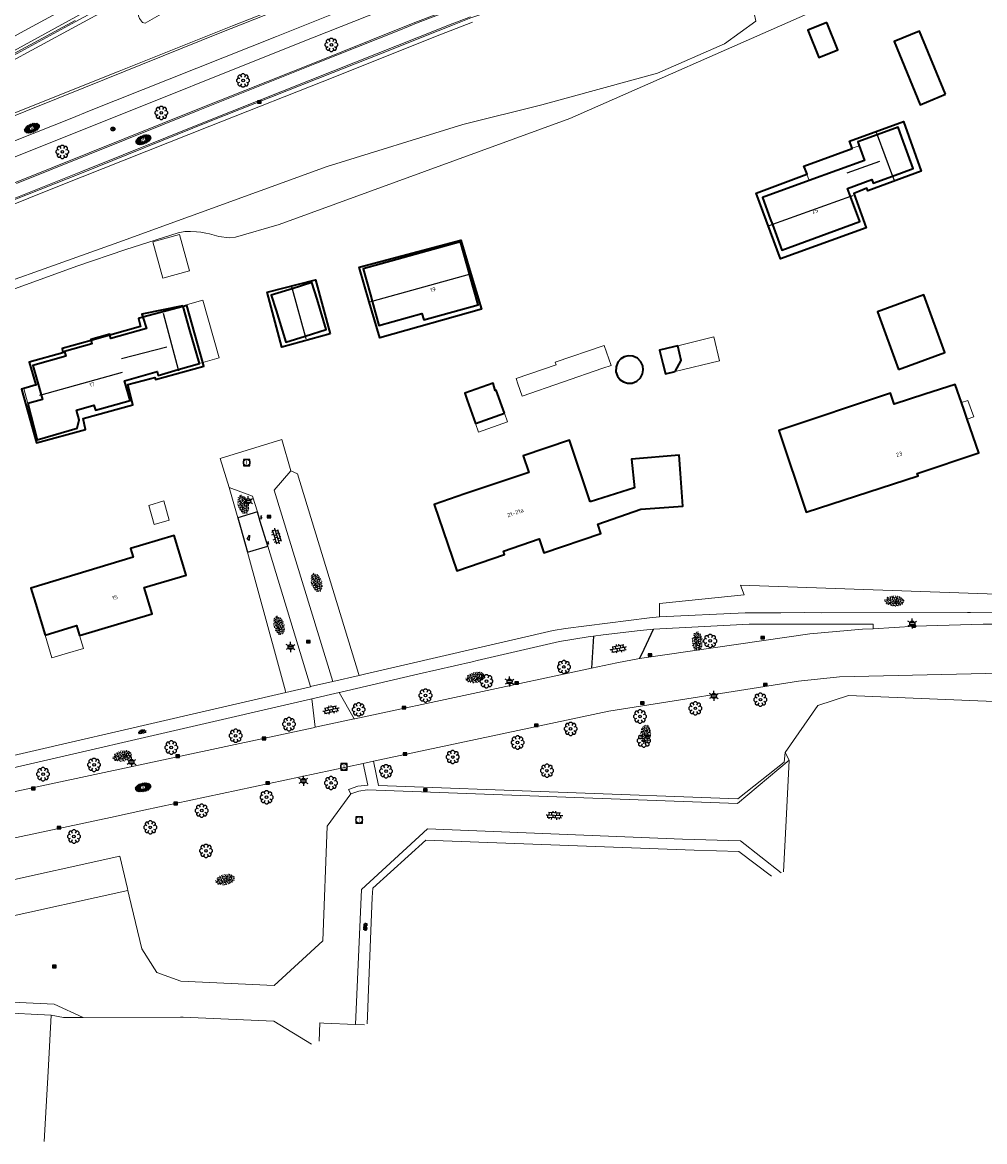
# Model space of a CAD drawing. Header units: metres. Extents: x 181682 to 183922, y 386244 to 387136.
# Tile 22 of 62: x 182568 to 182716, y 386394 to 386565. Entities that reach past the tile are written whole.
import ezdxf
from ezdxf.enums import TextEntityAlignment as Align

# ---------------------------------------------------------------- set-up
doc = ezdxf.new("R2010")
doc.units = ezdxf.units.M
for name, color, linetype, lineweight in [('B-WE-GR-BOOM-S', 251, 'Continuous', 25), ('B-WE-GR-HAAG-G', 251, 'GR-HAAG1', 13), ('B-WE-GW-TALUD_TEEN-G', 251, 'Continuous', 18), ('B-WE-IE-TERREINAFSCHEIDING_KUNSTMATIG_MUUR-GV', 251, 'IE-TERREINAFSCHEIDING-KUNSTMATIG-DICHT', 18), ('B-WE-KG-KADASTRAAL_NOK-G', 251, 'Continuous', 25), ('B-WE-KL-ET_LS_OV_LICHTMAST-S', 251, 'Continuous', 25), ('B-WE-OG-BREUKLIJN-G', 251, 'Continuous', 18), ('B-WE-OG-TOPOGRAFIE_BEBOUWING-G', 251, 'Continuous', 35), ('B-WE-OG-TOPOGRAFIE_BEBOUWING-GV', 251, 'Continuous', 35), ('B-WE-OG-TOPOGRAFIE_BEBOUWING_LUIFEL-GV', 251, 'Continuous', 18), ('B-WE-OG-TOPOGRAFIE_TERREIN_GROEN-GV', 251, 'Continuous', 18), ('B-WE-OG-TOPOGRAFIE_TERREIN_GROEN-SV', 251, 'Continuous', 25), ('B-WE-OG-TOPOGRAFIE_TERREIN_ONBEGROEID-GV', 251, 'Continuous', 18), ('B-WE-OG-TOPOGRAFIE_WATER-GV', 251, 'Continuous', 18), ('B-WE-OG-TOPOGRAFIE_WEG_BERM-GV', 251, 'Continuous', 18), ('B-WE-OG-TOPOGRAFIE_WEG_INRIT-GV', 251, 'Continuous', 25), ('B-WE-OG-TOPOGRAFIE_WEG_INRIT-SV', 251, 'Continuous', 25), ('B-WE-OG-TOPOGRAFIE_WEG_PARKEERPLAATS-GV', 251, 'Continuous', 18), ('B-WE-OG-TOPOGRAFIE_WEG_RIJWEG-GV', 251, 'Continuous', 18), ('B-WE-OG-TOPOGRAFIE_WEG_RIJWEG-SV', 251, 'Continuous', 25), ('B-WE-OG-TOPOGRAFIE_WEG_RIJWIELPAD-GV', 251, 'Continuous', 18), ('B-WE-OG-TOPOGRAFIE_WEG_RIJWIELPAD-SV', 251, 'Continuous', 25), ('B-WE-OG-TOPOGRAFIE_WEG_VOETPAD-GV', 251, 'Continuous', 18), ('B-WE-OG-TOPOGRAFIE_WEG_VOETPAD-SV', 251, 'Continuous', 25), ('B-WE-RI-GWA_RIOOLPUT_INSPECTIEPUT-S', 251, 'Continuous', 25), ('B-WE-RI-HWA_KOLK-S', 251, 'Continuous', 25), ('B-WE-VW-MARKERING-G', 251, 'Continuous', 18), ('B-WE-VW-VERKEERSTEKEN_BORD-S', 251, 'Continuous', 25), ('Label_Nummeraanduidingreeks', 7, 'Continuous', 25)]:
    doc.layers.add(name, color=color, linetype=linetype, lineweight=lineweight)
doc.styles.add('NLCS-ISO', font='NLCS-ISO.ttf')
doc.styles.add('NLCS-ISO-M250-T18', font='NLCS-ISO.ttf', dxfattribs={"height": 0.45})
doc.linetypes.add('GR-HAAG1', pattern='A,6,[176,NLCS.SHX,S=0.125,R=0,X=0,Y=0],-2', length=8)
doc.linetypes.add('IE-TERREINAFSCHEIDING-KUNSTMATIG-DICHT', pattern='A,8,-1,[82,NLCS.SHX,S=0.75,R=90,X=0,Y=0],-1', length=10)

# ---------------------------------------------------------------- blocks, each defined once
blk = doc.blocks.new('SIE-WEG_VERKEERSBORD_ROND-SO')
for radius in [0.3, 0.3, 0.12]:
    blk.add_circle((0, 0), radius)
blk = doc.blocks.new('B-SIE-WEG_LICHTMAST-SO')
at = {"ltscale": 0.1}
for p, q in [((-0.33, 0.19), (-0.67, 0.39)), ((0, 0.39), (0, 0.77)), ((0.33, 0.19), (0.67, 0.39)), ((-0.33, -0.19), (-0.67, -0.39)), ((0, -0.39), (0, -0.77)), ((0.33, -0.19), (0.67, -0.39))]:
    blk.add_line(p, q, dxfattribs=at)
at = {"flags": 128}
for points in [[(-0.35, 0.15), (0.35, 0.15)], [(-0.35, -0.15), (0.35, -0.15)]]:
    blk.add_lwpolyline(points, dxfattribs=at)
at = {"ltscale": 0.1}
blk.add_circle((0, 0), 0.386, dxfattribs=at)
at = {"style": 'NLCS-ISO'}
blk.add_attdef('TYPE', text='', height=0.549, dxfattribs=at).set_placement((0, 0.77), align=Align.BOTTOM_CENTER)
blk = doc.blocks.new('B-SRI-KOLK_COMBINATIE-SO')
for p, q in [((-0.28125, 0), (0.28125, 0.375)), ((0.28125, 0), (-0.28125, 0.375))]:
    blk.add_line(p, q)
at = {"flags": 128}
blk.add_lwpolyline([(-0.28125, 0), (0.28125, 0), (0.28125, 0.375), (-0.28125, 0.375)], close=True, dxfattribs=at)
blk = doc.blocks.new('SRI-PUT_INSPECTIE-SO')
at = {"lineweight": -3, "flags": 128}
blk.add_lwpolyline([(-0.5, -0.49), (0.5, -0.49), (0.5, 0.51), (-0.5, 0.51)], close=True, dxfattribs=at)
at = {"lineweight": -3, "ltscale": 1.5}
blk.add_circle((0, 0.01), 0.5, dxfattribs=at)
at = {"ltscale": 0.1, "style": 'NLCS-ISO'}
blk.add_text('I', height=0.625, dxfattribs=at).set_placement((0, 0.01), align=Align.MIDDLE_CENTER)
blk = doc.blocks.new('SGR-BOOM_01')
at = {"layer": 'B-WE-GR-BOOM-S'}
for points in [[(-0.5, 0.25, 0), (-0.75, 0.38, 0), (-1, 0.12, 0), (-1, -0.12, 0), (-0.75, -0.38, 0), (-0.5, -0.25, 0)], [(-0.33, 0.8, 0), (-0.62, 0.8, 0), (-0.8, 0.62, 0), (-0.8, 0.33, 0)], [(0.25, 0.5, 0), (0.38, 0.75, 0), (0.12, 1, 0), (-0.12, 1, 0), (-0.38, 0.75, 0), (-0.25, 0.5, 0)], [(0.8, 0.33, 0), (0.8, 0.62, 0), (0.62, 0.8, 0), (0.33, 0.8, 0)], [(0.5, -0.25, 0), (0.75, -0.38, 0), (1, -0.12, 0), (1, 0.12, 0), (0.75, 0.38, 0), (0.5, 0.25, 0)], [(-0.8, -0.33, 0), (-0.8, -0.62, 0), (-0.62, -0.8, 0), (-0.33, -0.8, 0)], [(-0.25, -0.5, 0), (-0.38, -0.75, 0), (-0.12, -1, 0), (0.12, -1, 0), (0.38, -0.75, 0), (0.25, -0.5, 0)], [(0.33, -0.8, 0), (0.62, -0.8, 0), (0.8, -0.62, 0), (0.8, -0.33, 0)]]:
    blk.add_polyline3d(points, dxfattribs=at)
blk.add_circle((0, 0), 0.2, dxfattribs=at)
blk.add_circle((0, 0), 0.2, dxfattribs=at)
blk = doc.blocks.new('SVH-BSS_OPENGESTRAAT_KL-SO')
for p, q in [((-1.69, 0.09), (-1.59, 0.09)), ((-1.59, 0.09), (-0.02, 0.09)), ((-1.33, -0.44), (-1.33, 0.09)), ((-1.24, 0.61), (-0.02, 0.61)), ((-1.07, 0.09), (-1.07, 0.61)), ((-0.54, 0.09), (-0.54, 0.61)), ((-0.28, 0.61), (-0.28, 0.89)), ((-0.28, -0.44), (-0.28, 0.09)), ((-0.02, 0.61), (1.24, 0.61)), ((-0.02, 0.09), (1.56, 0.09)), ((0.24, 0.61), (0.24, 0.89)), ((0.24, -0.44), (0.24, 0.09)), ((0.51, 0.09), (0.51, 0.61)), ((1.03, 0.09), (1.03, 0.61)), ((1.29, -0.44), (1.29, 0.09)), ((1.56, 0.09), (1.69, 0.09)), ((-1.48, -0.44), (-0.02, -0.44)), ((-1.07, -0.7), (-1.07, -0.44)), ((-0.54, -0.85), (-0.54, -0.44)), ((-0.02, -0.44), (1.48, -0.44)), ((0.51, -0.86), (0.51, -0.44)), ((1.03, -0.71), (1.03, -0.44))]:
    blk.add_line(p, q)
blk = doc.blocks.new('SGR-GRAS_01-SO')
at = {"ltscale": 0.1}
for p, q in [((-1.96, -0.07), (-1.98, 0)), ((-1.93, 0.19), (-1.93, 0.24)), ((-1.89, 0.24), (-1.92, 0.25)), ((-1.67, 0.02), (-1.6, 0.04)), ((-1.6, 0.24), (-1.65, 0.29)), ((-1.53, 0.32), (-1.6, 0.35)), ((-1.45, 0.64), (-1.52, 0.66)), ((-1.52, 0.19), (-1.44, 0.19)), ((-1.47, 0.58), (-1.48, 0.65)), ((-1.43, 0.48), (-1.35, 0.5)), ((-1.36, 0.21), (-1.43, 0.23)), ((-1.42, 0.13), (-1.36, 0.17)), ((-1.38, 0.11), (-1.32, 0.16)), ((-1.37, 0.01), (-1.38, 0.08)), ((-1.33, 0.11), (-1.33, 0.19)), ((-1.3, 0.76), (-1.32, 0.77)), ((-1.28, 0.68), (-1.28, 0.76)), ((-1.17, 0.39), (-1.23, 0.43)), ((-1.17, 0.24), (-1.22, 0.29)), ((-1.15, 0.65), (-1.21, 0.7)), ((-1.11, 0.17), (-1.04, 0.19)), ((-1.03, 0.03), (-1.1, 0.07)), ((-0.94, 0.84), (-1, 0.88)), ((-0.97, 0.51), (-0.92, 0.57)), ((-0.89, 0.5), (-0.97, 0.52)), ((-0.94, 0.19), (-0.87, 0.19)), ((-0.92, 0.42), (-0.86, 0.46)), ((-0.89, 0.81), (-0.82, 0.81)), ((-0.87, 0.66), (-0.89, 0.73)), ((-0.8, 0.06), (-0.88, 0.08)), ((-0.87, 0.62), (-0.8, 0.64)), ((-0.8, 0.47), (-0.87, 0.51)), ((-0.75, 0.24), (-0.8, 0.29)), ((-0.77, 0.09), (-0.79, 0.16)), ((-0.73, 0.65), (-0.78, 0.7)), ((-0.74, 0.03), (-0.73, 0.11)), ((-0.67, 0.11), (-0.73, 0.14)), ((-0.69, 0.61), (-0.68, 0.68)), ((-0.58, 0.92), (-0.64, 0.96)), ((-0.56, 0.92), (-0.51, 0.97)), ((-0.56, 0.32), (-0.48, 0.34)), ((-0.44, 0.55), (-0.51, 0.59)), ((-0.43, 0.78), (-0.5, 0.8)), ((-0.42, 0.71), (-0.36, 0.74)), ((-0.34, 0.35), (-0.41, 0.37)), ((-0.32, 0.24), (-0.38, 0.29)), ((-0.31, 0.19), (-0.37, 0.22)), ((-0.37, 0.19), (-0.29, 0.19)), ((-0.31, 0.65), (-0.36, 0.7)), ((-0.32, 0.81), (-0.24, 0.81)), ((-0.32, 0.77), (-0.24, 0.79)), ((-0.28, 0.73), (-0.29, 0.81)), ((-0.21, 1), (-0.27, 1.03)), ((-0.24, 0.02), (-0.17, 0.04)), ((-0.18, 0.17), (-0.19, 0.24)), ((-0.08, 0.63), (-0.14, 0.67)), ((-0.14, -0.04), (-0.14, 0.03)), ((-0.09, 0.53), (-0.09, 0.6)), ((-0.08, 0.16), (-0.03, 0.21)), ((-0.07, 0.19), (0, 0.23)), ((0.06, 0.27), (-0.01, 0.3)), ((0, 0.47), (0.07, 0.49)), ((0.1, 0.24), (0.05, 0.29)), ((0.13, 0.64), (0.06, 0.66)), ((0.07, 0.99), (0.14, 1.03)), ((0.12, 0.65), (0.07, 0.7)), ((0.22, 0.2), (0.15, 0.22)), ((0.21, 0.19), (0.28, 0.19)), ((0.29, 0.71), (0.22, 0.75)), ((0.24, 0.92), (0.31, 0.94)), ((0.26, 0.81), (0.33, 0.81)), ((0.32, 0.81), (0.3, 0.89)), ((0.31, 0.17), (0.39, 0.19)), ((0.32, 0.57), (0.38, 0.62)), ((0.42, 0.34), (0.36, 0.38)), ((0.42, 0.25), (0.4, 0.32)), ((0.43, 0.48), (0.49, 0.51)), ((0.53, 0.24), (0.47, 0.29)), ((0.54, 0.65), (0.49, 0.7)), ((0.56, -0.02), (0.49, 0.02)), ((0.5, 0.45), (0.51, 0.53)), ((0.59, 0.93), (0.52, 0.94)), ((0.55, 0.62), (0.63, 0.64)), ((0.65, 0.79), (0.58, 0.83)), ((0.68, 0.49), (0.61, 0.51)), ((0.77, 0.05), (0.7, 0.07)), ((0.78, 0.42), (0.72, 0.46)), ((0.78, 0.19), (0.86, 0.19)), ((0.83, 0.81), (0.91, 0.81)), ((0.92, 0.06), (0.85, 0.09)), ((0.87, 0.31), (0.94, 0.33)), ((0.95, 0.24), (0.9, 0.29)), ((0.91, 0.89), (0.91, 0.92)), ((0.97, 0.65), (0.91, 0.7)), ((0.93, 0.76), (0.99, 0.8)), ((1.01, 0.87), (0.95, 0.91)), ((1.01, 0.33), (1, 0.4)), ((1.15, 0.78), (1.08, 0.8)), ((1.15, 0.5), (1.08, 0.54)), ((1.1, 0.38), (1.1, 0.45)), ((1.11, 0.77), (1.18, 0.79)), ((1.24, 0.34), (1.17, 0.36)), ((1.18, 0.01), (1.26, 0.03)), ((1.21, 0.21), (1.26, 0.26)), ((1.28, 0.14), (1.22, 0.17)), ((1.28, 0.25), (1.35, 0.29)), ((1.37, 0.24), (1.32, 0.29)), ((1.39, 0.65), (1.34, 0.7)), ((1.36, 0.19), (1.43, 0.19)), ((1.42, 0.46), (1.5, 0.48)), ((1.51, 0.58), (1.44, 0.62)), ((1.64, 0.21), (1.58, 0.25)), ((1.61, 0.41), (1.59, 0.48)), ((1.69, 0.3), (1.7, 0.37)), ((1.79, 0.19), (1.72, 0.21)), ((1.74, 0.16), (1.81, 0.18)), ((1.8, 0.24), (1.75, 0.29)), ((1.93, 0.19), (1.95, 0.19)), ((-1.92, -0.16), (-1.85, -0.12)), ((-1.82, -0.08), (-1.9, -0.06)), ((-1.76, -0.13), (-1.82, -0.09)), ((-1.78, -0.3), (-1.73, -0.25)), ((-1.62, -0.5), (-1.69, -0.46)), ((-1.63, -0.57), (-1.68, -0.52)), ((-1.61, -0.17), (-1.67, -0.11)), ((-1.57, -0.44), (-1.49, -0.44)), ((-1.54, -0.66), (-1.5, -0.64)), ((-1.4, -0.05), (-1.46, -0.01)), ((-1.38, -0.46), (-1.38, -0.39)), ((-1.35, -0.28), (-1.28, -0.26)), ((-1.27, -0.23), (-1.34, -0.21)), ((-1.26, -0.42), (-1.33, -0.38)), ((-1.27, -0.56), (-1.28, -0.48)), ((-1.21, -0.57), (-1.26, -0.52)), ((-1.18, -0.67), (-1.25, -0.65)), ((-1.19, -0.17), (-1.24, -0.11)), ((-1.13, -0.78), (-1.19, -0.75)), ((-1.06, -0.39), (-1, -0.35)), ((-1.04, -0.58), (-0.97, -0.57)), ((-0.99, -0.44), (-0.92, -0.44)), ((-0.9, -0.34), (-0.96, -0.3)), ((-0.9, -0.65), (-0.84, -0.6)), ((-0.84, -0.94), (-0.85, -0.93)), ((-0.78, -0.57), (-0.84, -0.52)), ((-0.76, -0.7), (-0.83, -0.67)), ((-0.76, -0.17), (-0.82, -0.11)), ((-0.8, -0.13), (-0.73, -0.11)), ((-0.71, -0.38), (-0.79, -0.36)), ((-0.79, -0.54), (-0.78, -0.46)), ((-0.72, -0.89), (-0.65, -0.87)), ((-0.71, -0.9), (-0.64, -0.86)), ((-0.62, -0.82), (-0.7, -0.8)), ((-0.67, -0.48), (-0.69, -0.4)), ((-0.53, -0.26), (-0.6, -0.22)), ((-0.58, -0.99), (-0.59, -0.97)), ((-0.57, -0.1), (-0.5, -0.06)), ((-0.49, -0.25), (-0.44, -0.19)), ((-0.48, -0.44), (-0.41, -0.42)), ((-0.4, -0.63), (-0.46, -0.59)), ((-0.38, -0.98), (-0.43, -0.93)), ((-0.42, -0.44), (-0.34, -0.44)), ((-0.36, -0.57), (-0.41, -0.52)), ((-0.34, -0.17), (-0.39, -0.11)), ((-0.26, -0.99), (-0.33, -0.95)), ((-0.25, -0.09), (-0.32, -0.07)), ((-0.17, -0.18), (-0.24, -0.14)), ((-0.16, -0.53), (-0.23, -0.51)), ((-0.21, -0.61), (-0.15, -0.58)), ((-0.19, -0.62), (-0.19, -0.54)), ((-0.17, -0.74), (-0.1, -0.72)), ((-0.07, -0.97), (-0.14, -0.95)), ((-0.04, -0.55), (-0.1, -0.51)), ((-0.08, -0.4), (-0.09, -0.32)), ((-0.01, -1.01), (0.04, -0.95)), ((0.05, -0.98), (0, -0.93)), ((0.07, -0.57), (0.01, -0.52)), ((0.02, -0.96), (0.01, -0.89)), ((0.08, -0.17), (0.03, -0.11)), ((0.1, -0.91), (0.03, -0.88)), ((0.07, -0.29), (0.14, -0.27)), ((0.19, -0.1), (0.13, -0.06)), ((0.16, -0.44), (0.23, -0.44)), ((0.17, -1.04), (0.22, -1.02)), ((0.31, -0.24), (0.24, -0.22)), ((0.33, -0.47), (0.26, -0.43)), ((0.29, -0.33), (0.35, -0.29)), ((0.4, -0.68), (0.32, -0.66)), ((0.39, -0.6), (0.45, -0.55)), ((0.39, -0.59), (0.46, -0.57)), ((0.4, -0.69), (0.41, -0.62)), ((0.46, -0.83), (0.4, -0.8)), ((0.47, -0.98), (0.42, -0.93)), ((0.49, -0.57), (0.44, -0.52)), ((0.45, -0.12), (0.46, -0.05)), ((0.51, -0.17), (0.45, -0.11)), ((0.52, -0.32), (0.5, -0.24)), ((0.62, -0.88), (0.6, -0.81)), ((0.63, -0.14), (0.7, -0.12)), ((0.69, -0.39), (0.62, -0.35)), ((0.64, -0.84), (0.71, -0.81)), ((0.7, -0.89), (0.77, -0.88)), ((0.73, -0.44), (0.81, -0.44)), ((0.82, -0.76), (0.76, -0.72)), ((0.78, -0.04), (0.85, 0)), ((0.86, -0.39), (0.79, -0.37)), ((0.8, -0.19), (0.85, -0.14)), ((0.86, -0.94), (0.84, -0.93)), ((0.91, -0.57), (0.86, -0.52)), ((0.93, -0.17), (0.88, -0.11)), ((0.95, -0.83), (0.88, -0.81)), ((0.94, -0.44), (1.01, -0.42)), ((1.05, -0.31), (0.99, -0.27)), ((1, -0.77), (1, -0.7)), ((1.05, -0.2), (1.05, -0.12)), ((1.11, -0.24), (1.1, -0.16)), ((1.19, -0.68), (1.12, -0.64)), ((1.14, -0.56), (1.21, -0.52)), ((1.21, -0.8), (1.2, -0.73)), ((1.33, -0.1), (1.26, -0.08)), ((1.26, -0.75), (1.33, -0.73)), ((1.34, -0.57), (1.29, -0.52)), ((1.36, -0.17), (1.3, -0.11)), ((1.31, -0.44), (1.38, -0.44)), ((1.42, -0.23), (1.35, -0.19)), ((1.42, -0.54), (1.35, -0.52)), ((1.55, -0.6), (1.49, -0.56)), ((1.5, -0.29), (1.57, -0.27)), ((1.64, -0.27), (1.65, -0.2)), ((1.64, -0.27), (1.7, -0.23)), ((1.68, -0.55), (1.74, -0.5)), ((1.71, -0.16), (1.69, -0.09)), ((1.78, -0.15), (1.71, -0.11)), ((1.71, -0.52), (1.71, -0.52)), ((1.78, -0.17), (1.73, -0.11)), ((1.88, -0.25), (1.81, -0.23))]:
    blk.add_line(p, q, dxfattribs=at)
at = {"ltscale": 0.1, "style": 'NLCS-ISO'}
blk.add_attdef('TYPE', text='', height=0.5, dxfattribs=at).set_placement((3.47, -0.02), align=Align.MIDDLE_CENTER)
blk = doc.blocks.new('SVH-GESLOTEN-SO')
at = {"linetype": 'Continuous', "lineweight": 0}
for p, q in [((-1.68, -0.04), (-0.19, 0.87)), ((-1.66, 0.12), (0.02, -0.91)), ((-1.63, -0.24), (0.18, 0.87)), ((-1.62, 0.22), (-0.67, 0.81)), ((-1.58, 0.3), (0.36, -0.89)), ((-1.52, -0.4), (-0.45, 0.26)), ((-1.45, 0.44), (-0.45, -0.17)), ((-1.37, -0.53), (-0.45, 0.03)), ((-1.28, 0.57), (-0.45, 0.06)), ((-1.08, 0.67), (-0.45, 0.29)), ((-0.84, 0.76), (-0.1, 0.3)), ((-0.58, 0.82), (0.27, 0.3)), ((-0.44, -0.88), (1.54, 0.34)), ((-0.37, 0.3), (0.5, 0.84)), ((-0.28, 0.87), (1.6, -0.28)), ((-0.12, -0.9), (1.64, 0.17)), ((0, 0.3), (0.77, 0.78)), ((0.08, 0.88), (1.67, -0.1)), ((0.37, 0.3), (1.01, 0.69)), ((0.37, 0.08), (1.22, 0.6)), ((0.37, -0.15), (1.4, 0.48)), ((0.37, 0.24), (1.48, -0.43)), ((0.37, 0.02), (1.32, -0.57)), ((0.52, 0.83), (1.65, 0.14)), ((-1.67, -0.1), (-0.39, -0.88)), ((-1.45, -0.46), (-1.04, -0.72)), ((-1.18, -0.65), (-0.45, -0.2)), ((-0.97, -0.74), (-0.24, -0.3)), ((-0.72, -0.82), (0.13, -0.3)), ((-0.23, -0.3), (0.65, -0.84)), ((0.14, -0.3), (0.91, -0.77)), ((0.27, -0.9), (1.68, -0.04)), ((0.37, -0.21), (1.13, -0.68)), ((0.8, -0.8), (1.57, -0.33))]:
    blk.add_line(p, q, dxfattribs=at)
at = {"linetype": 'Continuous', "lineweight": 0, "style": 'NLCS-ISO'}
blk.add_text('R', height=0.54, dxfattribs=at).set_placement((0, 0), align=Align.MIDDLE_CENTER)
blk = doc.blocks.new('SVH-HALFVERHARDING_01-SO')
at = {"ltscale": 0.1}
for p, q in [((-2.49, 2.67), (-2.65, 2.56)), ((-2.64, 2.56), (-2.04, 2.36)), ((-2.05, 2.36), (-2.31, 2.71)), ((2.92, 2.55), (2.85, 2.36)), ((2.85, 2.36), (3.35, 2.36)), ((3.35, 2.36), (3.27, 2.43)), ((0.45, -0.84), (1.45, -1.24)), ((1.05, -1.54), (0.45, -0.84)), ((1.45, -1.24), (1.05, -1.54))]:
    blk.add_line(p, q, dxfattribs=at)
at = {"style": 'NLCS-ISO', "flags": 1}
blk.add_attdef('FUNCTIE', text='', height=1.8, dxfattribs=at).set_placement((0.12, -3.58), align=Align.MIDDLE_CENTER)

msp = doc.modelspace()

# ---------------------------------------------------------------- linework, layer by layer
at = {"layer": 'B-WE-GR-HAAG-G'}
msp.add_polyline3d([(182652.299, 386550.633, 24.517), (182688.757, 386566.662, 24.699), (182705.977, 386575.365, 25.958)], dxfattribs=at)
at = {"layer": 'B-WE-GW-TALUD_TEEN-G'}
msp.add_polyline3d([(182555.06, 386521.678, 24.841), (182583.15, 386531.672, 25.419), (182615.097, 386543.277, 25.548), (182635.901, 386549.746, 25.9), (182647.99, 386552.723, 25.956), (182665.774, 386557.607, 25.765), (182676.04, 386562.064, 25.612), (182680.83, 386565.545, 25.667), (182680.293, 386568.034, 25.829), (182678.296, 386570.263, 25.673)], dxfattribs=at)
at = {"layer": 'B-WE-IE-TERREINAFSCHEIDING_KUNSTMATIG_MUUR-GV'}
for points in [[(182565.615, 386559.892, 24.932), (182565.689, 386559.968, 24.893), (182565.859, 386559.701, 25.013), (182576.539, 386565.508, 24.98), (182598.563, 386577.489, 24.95), (182615.423, 386586.709, 24.95), (182634.616, 386597.183, 24.953), (182651.903, 386606.584, 24.938), (182669.856, 386616.389, 24.962), (182686.437, 386625.496, 24.893), (182696.73, 386631.182, 25.186), (182696.937, 386631.289, 25.299)], [(182565.485, 386560.162, 24.903), (182579.721, 386567.944, 24.734), (182599.169, 386578.563, 24.419), (182620.127, 386589.982, 23.98), (182620.537, 386590.206, 23.969)]]:
    msp.add_polyline3d(points, dxfattribs=at)
at = {"layer": 'B-WE-KG-KADASTRAAL_NOK-G'}
for p, q in [((182699.792, 386544.064, 30.526), (182694.792, 386542.249, 30.71)), ((182583.572, 386513.83, 31.553), (182590.523, 386515.636, 31.541))]:
    msp.add_line(p, q, dxfattribs=at)
for points in [[(182699.299, 386548.548, 31.182), (182699.447, 386548.149, 31.18), (182701.799, 386541.825, 31.141), (182702.035, 386541.192, 31.137)], [(182695.688, 386538.796, 34.162), (182695.363, 386538.68, 34.163), (182683.362, 386534.381, 34.202), (182682.867, 386534.204, 34.204)], [(182621.547, 386522.54, 34.204), (182621.555, 386522.542, 34.204), (182621.986, 386522.661, 34.203), (182636.935, 386526.778, 34.178), (182637.114, 386526.828, 34.177), (182637.235, 386526.861, 34.177)], [(182609.633, 386524.812, 32.318), (182609.706, 386524.548, 32.318), (182611.717, 386517.289, 32.321), (182611.842, 386516.839, 32.321)], [(182589.962, 386520.788, 32.306), (182592.263, 386512.143, 32.303), (182592.308, 386511.975, 32.303)], [(182571.005, 386508.222, 33.42), (182571.252, 386508.291, 33.421), (182583.715, 386511.777, 33.474)]]:
    msp.add_polyline3d(points, dxfattribs=at)
at = {"layer": 'B-WE-OG-BREUKLIJN-G'}
msp.add_polyline3d([(182565.763, 386559.877, 25.013), (182576.443, 386565.684, 24.98)], dxfattribs=at)
at = {"layer": 'B-WE-OG-TOPOGRAFIE_BEBOUWING-G'}
for points in [[(182688.66, 386542.092, 28.816), (182688.686, 386542.102, 28.816), (182688.382, 386542.853, 28.053), (182688.19, 386543.329, 27.569), (182688.206, 386543.335, 27.569), (182695.606, 386546.059, 27.554), (182695.602, 386546.07, 27.554), (182695.195, 386547.16, 27.563), (182703.454, 386550.176, 27.566), (182706.198, 386542.555, 27.45), (182697.994, 386539.565, 27.426), (182697.836, 386539.942, 27.444), (182696.645, 386539.463, 27.441), (182695.837, 386539.163, 34.281), (182697.751, 386533.866, 28.861), (182684.617, 386529.124, 28.903), (182680.902, 386539.194, 28.929), (182688.66, 386542.092, 28.816)], [(182621.555, 386522.542, 28.301), (182619.992, 386527.867, 28.298), (182635.566, 386532.003, 28.298), (182637.114, 386526.828, 28.301), (182638.739, 386521.396, 28.304), (182623.182, 386517, 28.304), (182621.555, 386522.542, 28.301)], [(182615.574, 386517.642, 28.294), (182608.12, 386515.579, 28.291), (182605.904, 386524.032, 28.291), (182613.311, 386525.912, 28.303), (182615.574, 386517.642, 28.294)], [(182578.883, 386516.614, 27.835), (182574.462, 386515.375, 27.825), (182574.56, 386514.699, 28.453), (182569.409, 386513.288, 28.531), (182570.436, 386509.835, 31.838), (182570.447, 386509.798, 31.874), (182569.437, 386509.52, 28.486), (182568.604, 386509.274, 28.494), (182568.215, 386509.159, 28.498), (182570.515, 386500.906, 28.531), (182578.031, 386502.984, 28.588), (182577.657, 386504.651, 28.591), (182585.32, 386506.763, 28.546), (182584.511, 386509.859, 31.562), (182588.033, 386510.77, 27.729), (182588.675, 386510.947, 27.771), (182588.77, 386510.605, 27.756), (182596.184, 386512.689, 27.762), (182596.033, 386513.22, 27.767), (182593.556, 386521.969, 27.846), (182592.995, 386521.819, 27.847), (182586.84, 386520.177, 27.854), (182586.167, 386519.998, 27.855), (182586.492, 386518.746, 27.852), (182581.784, 386517.427, 27.841), (182578.883, 386516.614, 27.835)]]:
    msp.add_polyline3d(points, dxfattribs=at)
at = {"layer": 'B-WE-OG-TOPOGRAFIE_BEBOUWING-GV'}
msp.add_line((182637.859, 386503.88), (182642.295, 386505.455), dxfattribs=at)
for points in [[(182691.712, 386565.335, 0), (182688.823, 386564.183, 0), (182690.492, 386559.999, 0), (182693.38, 386561.151, 0), (182691.712, 386565.335, 0)], [(182709.918, 386554.351, 0), (182705.948, 386564.032, 0), (182702.055, 386562.436, 0), (182706.025, 386552.755, 0), (182709.918, 386554.351, 0)], [(182695.363, 386538.68, 0), (182694.909, 386539.91, 0), (182698.621, 386541.278, 0), (182698.824, 386540.729, 0), (182701.799, 386541.825, 0), (182704.96, 386542.99, 0), (182703.216, 386547.722, 0), (182702.649, 386549.319, 0), (182699.447, 386548.149, 0), (182696.462, 386547.059, 0), (182696.679, 386546.464, 0), (182697.497, 386544.225, 0), (182689.013, 386541.127, 0), (182681.864, 386538.517, 0), (182683.045, 386535.241, 0), (182683.362, 386534.381, 0), (182684.812, 386530.447, 0), (182696.773, 386534.856, 0), (182695.363, 386538.68, 0)], [(182621.986, 386522.661, 0), (182623.04, 386518.905, 0), (182629.636, 386520.754, 0), (182629.915, 386519.759, 0), (182638.248, 386522.095, 0), (182636.935, 386526.778, 0), (182636.919, 386526.834, 0), (182635.543, 386531.727, 0), (182620.606, 386527.586, 0), (182621.721, 386523.606, 0), (182621.986, 386522.661, 0)], [(182607.252, 386521.194, 0), (182608.731, 386516.373, 0), (182611.717, 386517.289, 0), (182614.966, 386518.286, 0), (182613.542, 386522.929, 0), (182612.753, 386525.486, 0), (182609.706, 386524.548, 0), (182606.52, 386523.568, 0), (182607.252, 386521.194, 0)], [(182702.726, 386512.177, 0), (182709.801, 386514.768, 0), (182706.567, 386523.6, 0), (182699.49, 386521.009, 0), (182702.726, 386512.177, 0)], [(182592.971, 386521.902, 0), (182586.686, 386520.637, 0), (182586.84, 386520.177, 0), (182587.415, 386518.456, 0), (182581.924, 386516.923, 0), (182581.784, 386517.427, 0), (182581.748, 386517.555, 0), (182578.845, 386516.75, 0), (182578.883, 386516.614, 0), (182579.022, 386516.112, 0), (182574.833, 386514.943, 0), (182575.038, 386514.209, 0), (182569.965, 386512.792, 0), (182570.785, 386509.924, 0)], [(182595.497, 386513.067, 0), (182593.994, 386518.324, 0), (182592.995, 386521.819, 0), (182592.971, 386521.902, 0)], [(182668.845, 386515.811, 0), (182668.195, 386515.653, 0), (182666.064, 386515.134, 0), (182666.562, 386513.09, 0), (182666.955, 386511.476, 0), (182668.44, 386511.838, 0)], [(182668.44, 386511.838, 0), (182669.396, 386513.552, 0), (182668.845, 386515.811, 0)], [(182663.466, 386511.487, 0), (182663.574, 386512.099, 0), (182663.499, 386512.717, 0), (182663.203, 386513.354, 0), (182662.672, 386513.89, 0), (182661.979, 386514.208, 0), (182661.257, 386514.264, 0), (182660.627, 386514.104, 0), (182660.112, 386513.791, 0), (182659.664, 386513.283, 0), (182659.386, 386512.595, 0), (182659.365, 386511.83, 0), (182659.606, 386511.128, 0), (182660.026, 386510.596, 0), (182660.523, 386510.256, 0), (182661.144, 386510.062, 0), (182661.868, 386510.079, 0), (182662.577, 386510.359, 0), (182663.136, 386510.867, 0), (182663.466, 386511.487, 0)], [(182569.189, 386506.967, 0), (182569.191, 386506.96, 0), (182570.609, 386501.369, 0), (182576.756, 386503.186, 0), (182577.086, 386504.427, 0), (182576.649, 386505.904, 0), (182579.322, 386506.695, 0), (182579.553, 386505.914, 0), (182584.866, 386507.432, 0), (182584.015, 386510.411, 0), (182589.015, 386511.839, 0), (182589.18, 386511.262, 0), (182592.263, 386512.143, 0), (182595.497, 386513.067, 0)], [(182570.785, 386509.924, 0), (182571.252, 386508.291, 0), (182571.467, 386507.539, 0), (182569.189, 386506.967, 0)], [(182642.295, 386505.455, 0), (182641.023, 386509.015, 0), (182640.869, 386508.96, 0), (182640.536, 386510.049, 0), (182636.214, 386508.559, 0), (182636.587, 386507.44, 0), (182637.859, 386503.88, 0)], [(182706.736, 386508.399, 0), (182702.045, 386506.833, 0), (182701.474, 386508.544, 0), (182684.361, 386502.832, 0), (182688.548, 386490.301, 0), (182705.706, 386495.875, 0), (182705.586, 386496.239, 0), (182715.021, 386499.371, 0), (182713.231, 386504.551, 0), (182712.704, 386506.077, 0), (182711.397, 386509.86, 0), (182706.736, 386508.399, 0)], [(182655.4, 386491.89, 0), (182652.264, 386501.304, 0), (182645.16, 386498.912, 0), (182646.021, 386496.356, 0), (182636.214, 386493.077, 0), (182631.482, 386491.456, 0), (182634.957, 386481.317, 0), (182642.283, 386483.827, 0), (182642.117, 386484.312, 0), (182647.585, 386486.186, 0), (182648.322, 386484.036, 0), (182657.065, 386487.032, 0), (182656.582, 386488.444, 0), (182663.209, 386490.737, 0), (182669.653, 386491.227, 0), (182669.274, 386496.212, 0), (182669.058, 386499.052, 0), (182661.751, 386498.419, 0), (182662.209, 386494.011, 0), (182655.4, 386491.89, 0)], [(182577.139, 386471.362, 0), (182588.264, 386474.697, 0), (182587.053, 386478.735, 0), (182593.465, 386480.658, 0), (182591.646, 386486.729, 0), (182586.824, 386485.283, 0), (182584.937, 386484.715, 0), (182585.342, 386483.374, 0), (182569.677, 386478.64, 0), (182570.373, 386476.343, 0), (182571.837, 386471.458, 0)], [(182571.837, 386471.458, 0), (182576.676, 386472.909, 0), (182577.139, 386471.362, 0)]]:
    msp.add_polyline3d(points, dxfattribs=at)
at = {"layer": 'B-WE-OG-TOPOGRAFIE_BEBOUWING_LUIFEL-GV'}
for points in [[(182688.66, 386542.092, 0), (182689.013, 386541.127, 0), (182697.497, 386544.225, 0), (182696.68, 386546.464, 0), (182696.679, 386546.464, 0), (182695.602, 386546.07, 0), (182688.195, 386543.366, 0), (182688.206, 386543.335, 0), (182688.382, 386542.853, 0), (182688.66, 386542.092, 0)], [(182593.981, 386527.303, 0), (182592.448, 386532.839, 0), (182588.374, 386531.711, 0), (182589.907, 386526.175, 0), (182593.981, 386527.303, 0)], [(182595.497, 386513.067, 0), (182596.033, 386513.22, 0), (182598.545, 386513.939, 0), (182596.019, 386522.774, 0), (182592.971, 386521.902, 0)], [(182668.44, 386511.838, 0), (182675.281, 386513.504, 0), (182674.39, 386517.162, 0), (182668.845, 386515.811, 0)], [(182657.37, 386512.348, 0), (182658.625, 386512.78, 0), (182657.569, 386515.847, 0), (182650.072, 386513.266, 0), (182650.201, 386512.89, 0), (182644.063, 386510.778, 0), (182644.339, 386509.975, 0), (182644.988, 386508.089, 0), (182657.37, 386512.348, 0)], [(182570.785, 386509.924, 0), (182570.436, 386509.835, 0), (182568.581, 386509.364, 0), (182568.604, 386509.274, 0), (182569.189, 386506.967, 0)], [(182713.231, 386504.551, 0), (182714.236, 386504.898, 0), (182713.361, 386507.429, 0), (182712.357, 386507.082, 0), (182712.704, 386506.077, 0), (182713.231, 386504.551, 0)], [(182637.859, 386503.88, 0), (182638.323, 386502.573, 0), (182642.759, 386504.148, 0), (182642.295, 386505.455, 0)], [(182590.884, 386489.09, 0), (182590.034, 386492.008, 0), (182587.728, 386491.337, 0), (182588.578, 386488.418, 0), (182590.884, 386489.09, 0)], [(182571.837, 386471.458, 0), (182572.884, 386467.966, 0), (182574.926, 386468.579, 0), (182577.722, 386469.417, 0), (182577.139, 386471.362, 0)]]:
    msp.add_polyline3d(points, dxfattribs=at)
at = {"layer": 'B-WE-OG-TOPOGRAFIE_TERREIN_GROEN-GV'}
msp.add_line((182601.371, 386489.432), (182600.05, 386494.06), dxfattribs=at)
for points in [[(182609.511, 386496.635, 0), (182610.544, 386496.173, 0), (182619.882, 386465.582, 0), (182619.99, 386465.26, 0)], [(182608.742, 386462.659, 0), (182608.692, 386462.843, 0), (182607.459, 386467.365, 0), (182602.881, 386484.148, 0)], [(182666.061, 386474.241, 0), (182666.054, 386474.847, 0), (182666.056, 386476.281, 0), (182679.052, 386477.603, 0), (182678.491, 386479.105, 0), (182729.386, 386477.323, 0)], [(182685.349, 386453.431, 0), (182690.323, 386460.665, 0), (182695.04, 386462.201, 0), (182748.377, 386460.009, 0), (182752.728, 386459.83, 0)]]:
    msp.add_polyline3d(points, dxfattribs=at)
at = {"layer": 'B-WE-OG-TOPOGRAFIE_TERREIN_ONBEGROEID-GV'}
msp.add_polyline3d([(182571.699, 386393.797, 0), (182572.303, 386404.565, 0), (182572.786, 386413.176, 0)], dxfattribs=at)
at = {"layer": 'B-WE-OG-TOPOGRAFIE_WATER-GV'}
msp.add_polyline3d([(182648.383, 386598.866, 24.868), (182655.828, 386602.832, 24.839), (182657.1, 386603.783, 24.824), (182657.294, 386604.652, 24.788), (182657.104, 386605.128, 24.846), (182656.703, 386605.383, 24.861), (182655.84, 386605.306, 24.861), (182646.63, 386600.247, 24.882), (182627.023, 386589.45, 24.955), (182612.006, 386581.28, 24.933), (182600.254, 386574.945, 24.919), (182586.942, 386567.592, 24.904), (182586.245, 386566.979, 24.933), (182586.185, 386566.398, 24.933), (182586.336, 386565.984, 24.955), (182586.755, 386565.345, 24.983), (182587.166, 386565.26, 24.98), (182593.261, 386568.739, 24.896), (182615.874, 386581.005, 24.948), (182636.711, 386592.285, 24.846), (182648.383, 386598.866, 24.868)], dxfattribs=at)
at = {"layer": 'B-WE-OG-TOPOGRAFIE_WEG_BERM-GV'}
for points in [[(182696.893, 386630.504, 24.936), (182684.113, 386623.526, 25.031), (182669.231, 386615.367, 25.011), (182657.842, 386609.16, 25.033), (182641.014, 386600.106, 24.805), (182631.587, 386594.82, 25.027), (182621.063, 386589.097, 25.039), (182605.317, 386580.494, 25.033), (182587.419, 386570.721, 25.032), (182565.548, 386558.807, 24.965), (182565.128, 386559.525, 24.973)], [(182563.297, 386523.125, 25.004), (182576.683, 386528.014, 25.106), (182584.212, 386530.543, 25.199), (182592.235, 386533.139, 25.265), (182593.29, 386533.3, 25.274), (182594.153, 386533.311, 25.277), (182595.062, 386533.284, 25.292), (182595.737, 386533.223, 25.292), (182596.507, 386533.067, 25.304), (182597.029, 386532.954, 25.307), (182598.479, 386532.555, 25.307), (182600.066, 386532.362, 25.307), (182601.058, 386532.452, 25.304), (182607.739, 386534.404, 25.274), (182652.299, 386550.633, 24.517)]]:
    msp.add_polyline3d(points, dxfattribs=at)
at = {"layer": 'B-WE-OG-TOPOGRAFIE_WEG_INRIT-GV'}
for p, q in [((182604.389, 386490.332), (182601.371, 386489.432)), ((182602.881, 386484.148), (182605.998, 386485.058)), ((182655.94, 386471.287), (182655.632, 386466.389))]:
    msp.add_line(p, q, dxfattribs=at)
for points in [[(182601.371, 386489.432, 0), (182601.788, 386487.97, 0), (182602.881, 386484.148, 0)], [(182605.998, 386485.058, 0), (182604.845, 386488.837, 0), (182604.389, 386490.332, 0)], [(182662.985, 386467.84, 0), (182663.321, 386468.539, 0), (182665.156, 386472.357, 0)]]:
    msp.add_polyline3d(points, dxfattribs=at)
at = {"layer": 'B-WE-OG-TOPOGRAFIE_WEG_PARKEERPLAATS-GV'}
msp.add_polyline3d([(182584.543, 386432.268, 0), (182584.466, 386432.591, 0), (182583.28, 386437.57, 0), (182544.51, 386428.99, 0), (182545.493, 386423.723, 0)], dxfattribs=at)
at = {"layer": 'B-WE-OG-TOPOGRAFIE_WEG_RIJWEG-GV'}
for p, q in [((182616.915, 386462.655), (182612.763, 386461.695)), ((182619.223, 386458.594), (182616.915, 386462.655)), ((182612.763, 386461.695), (182613.252, 386457.314)), ((182613.252, 386457.314), (182619.223, 386458.594)), ((182620.608, 386451.765), (182622.193, 386452.103)), ((182584.543, 386432.268), (182545.493, 386423.723)), ((182613.854, 386409.174), (182613.962, 386411.984))]:
    msp.add_line(p, q, dxfattribs=at)
for points in [[(182628.45, 386575.861, 25.802), (182625.226, 386574.634, 25.783), (182608.385, 386567.896, 25.603), (182600.556, 386564.855, 25.603), (182583.176, 386557.887, 25.58), (182566.95, 386551.384, 25.576), (182548.178, 386543.91, 25.56), (182531.718, 386537.306, 25.533), (182521.014, 386532.974, 25.579), (182514.507, 386530.295, 25.595), (182509.451, 386528.15, 25.588)], [(182511.454, 386522.49, 25.401), (182527.805, 386529.011, 25.376), (182550.816, 386538.217, 25.402), (182580.783, 386550.191, 25.482), (182607.859, 386561.02, 25.515), (182612.863, 386563.009, 25.54), (182623.579, 386567.269, 25.593), (182631.39, 386570.224, 25.588)], [(182609.511, 386496.635, 0), (182608.15, 386501.415, 0), (182598.68, 386498.541, 0), (182600.05, 386494.06, 0)], [(182615.964, 386464.329, 0), (182606.96, 386493.68, 0), (182609.511, 386496.635, 0)], [(182600.05, 386494.06, 0), (182603.66, 386492.72, 0), (182604.389, 386490.332, 0)], [(182605.998, 386485.058, 0), (182612.554, 386463.567, 0), (182612.554, 386463.54, 0)], [(182698.813, 386472.431, 0), (182697.187, 386472.333, 0), (182689.105, 386471.63, 0), (182663.357, 386467.911, 0), (182662.985, 386467.84, 0)], [(182698.813, 386472.431, 0), (182705.284, 386472.823, 0), (182715.674, 386473.137, 0), (182726.069, 386473.1, 0), (182737.702, 386472.775, 0), (182741.336, 386472.674, 0), (182762.785, 386472.075, 0), (182764.532, 386472.106, 0)], [(182662.985, 386467.84, 0), (182659.49, 386467.173, 0), (182655.632, 386466.389, 0)], [(182655.632, 386466.389, 0), (182619.322, 386458.615, 0), (182619.223, 386458.594, 0)], [(182622.193, 386452.103, 0), (182658.28, 386459.8, 0), (182687.346, 386464.381, 0), (182693.655, 386465.04, 0), (182731.79, 386465.92, 0), (182756.876, 386464.833, 0)], [(182612.554, 386463.54, 0), (182612.557, 386463.541, 0), (182615.964, 386464.329, 0)], [(182613.252, 386457.314, 0), (182612.928, 386457.245, 0), (182551.913, 386444.176, 0), (182551.624, 386444.114, 0)], [(182510.477, 386427.366, 0), (182518.345, 386429.629, 0), (182529.444, 386432.319, 0), (182581.854, 386443.498, 0), (182586.965, 386444.589, 0), (182620.608, 386451.765, 0)], [(182685.96, 386452.27, 0), (182678.024, 386445.61, 0), (182621.22, 386447.7, 0), (182619.931, 386447.538, 0), (182618.701, 386447.118, 0)], [(182685.073, 386435.152, 0), (182685.48, 386443.011, 0), (182685.96, 386452.27, 0)], [(182618.701, 386447.118, 0), (182615.08, 386442.153, 0), (182614.445, 386424.597, 0)], [(182619.462, 386411.764, 0), (182620.36, 386432.47, 0), (182630.456, 386441.74, 0), (182669.559, 386440.151, 0), (182678.452, 386439.92, 0), (182684.696, 386435.014, 0)], [(182614.445, 386424.597, 0), (182606.957, 386417.74, 0), (182592.68, 386418.373, 0), (182588.995, 386419.73, 0), (182586.667, 386423.347, 0), (182584.749, 386431.402, 0), (182584.543, 386432.268, 0)], [(182577.664, 386412.825, 0), (182573.231, 386414.845, 0), (182546.263, 386416.131, 0)], [(182577.664, 386412.825, 0), (182592.6, 386412.867, 0), (182593.006, 386412.861, 0), (182606.902, 386412.267, 0), (182612.691, 386408.749, 0)], [(182613.962, 386411.984, 0), (182614.563, 386411.96, 0), (182619.462, 386411.764, 0)]]:
    msp.add_polyline3d(points, dxfattribs=at)
at = {"layer": 'B-WE-OG-TOPOGRAFIE_WEG_RIJWIELPAD-GV'}
for points in [[(182728.546, 386588.447, 26.625), (182723.594, 386585.889, 26.552), (182720.23, 386584.239, 26.454), (182714.551, 386581.823, 26.391), (182708.252, 386579.37, 26.241), (182704.786, 386578.185, 26.213), (182700.168, 386576.816, 26.167), (182694.618, 386575.398, 26.092), (182690.832, 386574.675, 26.052), (182686.49, 386574.097, 25.994), (182681.784, 386573.69, 25.908), (182669.913, 386572.821, 25.735), (182662.324, 386572.378, 25.655), (182660.698, 386572.135, 25.597), (182657.992, 386571.774, 25.551), (182654.787, 386571.118, 25.511), (182646.198, 386569.061, 25.454), (182641.872, 386567.682, 25.419), (182637.133, 386566.053, 25.402), (182634.327, 386564.956, 25.379)], [(182633.151, 386567.108, 25.408), (182628.963, 386565.521, 25.387), (182625.992, 386564.313, 25.398), (182613.131, 386559.184, 25.299), (182595.252, 386552.048, 25.332), (182567.398, 386540.88, 25.233), (182553.476, 386535.371, 25.109), (182539.496, 386529.801, 25.101)], [(182540.649, 386527.694, 24.966), (182548.241, 386530.682, 24.959), (182562.774, 386536.471, 24.971), (182577.399, 386542.26, 24.932), (182596.881, 386550.121, 25.233), (182616.016, 386557.702, 25.362), (182623.01, 386560.465, 25.362), (182632.136, 386564.1, 25.362), (182634.327, 386564.956, 25.379)], [(182559.617, 386534.544, 25.016), (182574.311, 386540.409, 25.022), (182597.118, 386549.469, 25.145), (182616.273, 386557.052, 25.362), (182623.268, 386559.814, 25.362), (182632.393, 386563.449, 25.362), (182637.374, 386565.395, 25.402)]]:
    msp.add_polyline3d(points, dxfattribs=at)
at = {"layer": 'B-WE-OG-TOPOGRAFIE_WEG_VOETPAD-GV'}
for p, q in [((182619.99, 386465.26), (182615.964, 386464.329)), ((182612.554, 386463.54), (182608.742, 386462.659)), ((182685.96, 386452.27), (182685.349, 386453.431)), ((182530.04, 386415.264), (182572.786, 386413.176)), ((182619.462, 386411.764), (182620.807, 386411.71))]:
    msp.add_line(p, q, dxfattribs=at)
for points in [[(182666.061, 386474.241, 0), (182664.516, 386474.107, 0), (182651.649, 386472.48, 0), (182649.751, 386472.14, 0), (182620.816, 386465.45, 0), (182619.99, 386465.26, 0)], [(182734.987, 386474.519, 0), (182720.1, 386474.869, 0), (182713.74, 386474.889, 0), (182713.36, 386474.89, 0), (182713.295, 386474.888, 0), (182690.899, 386474.868, 0), (182688.361, 386474.905, 0), (182684.658, 386474.863, 0), (182683.12, 386474.861, 0), (182679.176, 386474.858, 0), (182666.061, 386474.241, 0)], [(182655.94, 386471.287, 0), (182657.408, 386471.488, 0), (182663.112, 386472.16, 0), (182665.156, 386472.357, 0)], [(182665.156, 386472.357, 0), (182679.784, 386473.105, 0), (182683.728, 386473.108, 0), (182698.813, 386473.122, 0), (182698.813, 386473.009, 0), (182698.813, 386472.431, 0)], [(182616.915, 386462.655, 0), (182617.165, 386462.713, 0), (182629.183, 386465.491, 0), (182637.306, 386467.369, 0), (182638.073, 386467.547, 0), (182650.732, 386470.474, 0), (182655.104, 386471.166, 0), (182655.94, 386471.287, 0)], [(182608.742, 386462.659, 0), (182550.382, 386449.166, 0), (182537.757, 386446.247, 0), (182535.295, 386445.724, 0), (182524.875, 386443.264, 0), (182505.572, 386437.612, 0), (182492.11, 386432.789, 0)], [(182550.822, 386447.374, 0), (182551.414, 386447.511, 0), (182612.544, 386461.644, 0), (182612.763, 386461.695, 0)], [(182685.349, 386453.431, 0), (182685.164, 386451.949, 0), (182678.079, 386446.358, 0), (182622.986, 386448.386, 0), (182622.193, 386452.103, 0)], [(182620.608, 386451.765, 0), (182621.315, 386448.451, 0), (182619.816, 386448.282, 0), (182618.387, 386447.799, 0), (182618.701, 386447.118, 0)], [(182621.222, 386411.861, 0), (182621.318, 386414.261, 0), (182621.38, 386415.82, 0), (182622.02, 386431.23, 0), (182622.09, 386432.663, 0), (182630.22, 386439.99, 0), (182631.513, 386439.943, 0), (182671.395, 386438.497, 0), (182678.203, 386438.25, 0), (182683.228, 386434.479, 0)], [(182572.786, 386413.176, 0), (182574.677, 386412.816, 0), (182577.664, 386412.825, 0)]]:
    msp.add_polyline3d(points, dxfattribs=at)
at = {"layer": 'B-WE-VW-MARKERING-G'}
for points in [[(182509.383, 386527.701, 25.608), (182509.581, 386527.783, 25.608), (182532.166, 386537.088, 25.556), (182550.772, 386544.497, 25.554), (182578.017, 386555.456, 25.597), (182598.708, 386563.757, 25.595), (182617.773, 386571.319, 25.689), (182628.559, 386575.517, 25.746), (182629.09, 386575.723, 25.749), (182639.246, 386579.441, 25.887), (182648.419, 386581.962, 25.923), (182657.769, 386583.704, 25.995), (182668.273, 386584.767, 26.129), (182676.612, 386585.249, 26.194), (182684.798, 386586.019, 26.308), (182695.13, 386588.063, 26.395), (182700.078, 386589.441, 26.518), (182705.144, 386591.063, 26.534)], [(182511.639, 386524.763, 25.486), (182534.315, 386534.028, 25.451), (182555.157, 386542.474, 25.539), (182575.931, 386550.708, 25.508), (182578.648, 386551.793, 25.515), (182607.308, 386563.211, 25.54), (182619.09, 386567.895, 25.581), (182630.307, 386572.313, 25.655), (182632.746, 386573.273, 25.671), (182640.429, 386576.032, 25.732), (182649.395, 386578.473, 25.803), (182658.294, 386580.174, 25.945), (182668.528, 386581.136, 26.015), (182677.142, 386581.658, 26.09), (182685.295, 386582.442, 26.224), (182690.802, 386583.438, 26.331), (182696.072, 386584.57, 26.308), (182699.583, 386585.556, 26.397), (182706.354, 386587.657, 26.482)], [(182579.219, 386569.87, 24.759), (182568.628, 386564.055, 24.906), (182563.42, 386561.217, 24.977)], [(182633.222, 386566.921, 25.408), (182629.036, 386565.335, 25.387), (182626.067, 386564.127, 25.398), (182613.205, 386558.998, 25.299), (182595.326, 386551.862, 25.332), (182567.472, 386540.694, 25.233)], [(182562.7, 386536.657, 24.971), (182577.325, 386542.446, 24.932), (182596.807, 386550.307, 25.233), (182615.942, 386557.888, 25.362), (182622.936, 386560.651, 25.362), (182632.063, 386564.286, 25.362), (182634.23, 386565.133, 25.379), (182634.254, 386565.142, 25.379), (182637.064, 386566.241, 25.402)]]:
    msp.add_polyline3d(points, dxfattribs=at)

# ---------------------------------------------------------------- block references
at = {"layer": 'B-WE-GR-BOOM-S'}
for p in [(182615.74, 386561.927, 25.582), (182602.202, 386556.473, 25.564), (182589.662, 386551.506, 25.504), (182574.488, 386545.524, 25.333), (182673.824, 386470.559, 0), (182651.389, 386466.564, 0), (182639.52, 386464.379, 0), (182630.173, 386462.181, 0), (182681.534, 386461.551, 0), (182619.913, 386460.046, 0), (182671.553, 386460.216, 0), (182609.231, 386457.794, 0), (182663.066, 386458.97, 0), (182601.059, 386456.012, 0), (182652.427, 386457.073, 0), (182591.182, 386454.216, 0), (182644.287, 386454.982, 0), (182663.654, 386455.258, 0), (182634.36, 386452.753, 0), (182579.356, 386451.552, 0), (182624.123, 386450.582, 0), (182648.797, 386450.657, 0), (182571.535, 386450.127, 0), (182615.688, 386448.781, 0), (182605.799, 386446.593, 0), (182595.855, 386444.548, 0), (182587.967, 386441.966, 0), (182576.26, 386440.569, 0), (182596.51, 386438.37, 0)]:
    msp.add_blockref('SGR-BOOM_01', p, dxfattribs=at)
at = {"layer": 'B-WE-KL-ET_LS_OV_LICHTMAST-S'}
for p in [(182603, 386492, 0), (182704.806, 386473.211, 0), (182609.478, 386469.62, 0), (182643.067, 386464.318, 0), (182674.404, 386462.122, 0), (182585.073, 386452.003, 0), (182611.445, 386449.099, 0)]:
    msp.add_blockref('B-SIE-WEG_LICHTMAST-SO', p, dxfattribs=at)
at = {"layer": 'B-WE-OG-TOPOGRAFIE_TERREIN_GROEN-SV'}
for p, xscale, yscale, rotation in [((182602.22, 386491.47, 0), 0.75, 0.75, 285.9306786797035), ((182613.475, 386479.507, 0), 0.75, 0.75, 286.9749764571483), ((182702.092, 386476.673, 0), 0.75, 0.75, 357.9947070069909), ((182607.718, 386472.919, 0), 0.7500000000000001, 0.7500000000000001, 285.2577185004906), ((182671.868, 386470.481, 0), 0.7500000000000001, 0.7500000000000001, 271.5209481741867), ((182637.834, 386464.941, 0), 0.75, 0.75, 12.08462695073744), ((182663.917, 386456.234, 0), 0.75, 0.75, 85.89095319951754), ((182583.703, 386452.905, 0), 0.75, 0.75, 12.08969072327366), ((182599.463, 386433.948, 0), 0.75, 0.75, 12.04066386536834)]:
    msp.add_blockref('SGR-GRAS_01-SO', p, dxfattribs=dict(at, xscale=xscale, yscale=yscale, rotation=rotation))
at = {"layer": 'B-WE-OG-TOPOGRAFIE_WEG_INRIT-SV'}
for name, p, xscale, yscale, rotation in [('SVH-HALFVERHARDING_01-SO', (182603.685, 386487.252, 0), 0.7500000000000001, 0.7500000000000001, 286.9673235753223), ('SVH-BSS_OPENGESTRAAT_KL-SO', (182659.771, 386469.373, 0), 0.7499999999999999, 0.7499999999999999, 10.80463608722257)]:
    msp.add_blockref(name, p, dxfattribs=dict(at, xscale=xscale, yscale=yscale, rotation=rotation))
at = {"layer": 'B-WE-OG-TOPOGRAFIE_WEG_RIJWEG-SV'}
for name, p, xscale, yscale, rotation in [('SVH-GESLOTEN-SO', (182569.822, 386549.176, 25.576), 0.7499999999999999, 0.7499999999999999, 21.83975436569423), ('SVH-BSS_OPENGESTRAAT_KL-SO', (182607.322, 386486.609, 0), 0.7500000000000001, 0.7500000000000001, 286.9673235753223), ('SVH-BSS_OPENGESTRAAT_KL-SO', (182615.693, 386459.985, 0), 0.75, 0.75, 12.09934419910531), ('SVH-GESLOTEN-SO', (182586.874, 386448.11, 0), 0.7500000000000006, 0.7500000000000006, 12.04066386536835), ('SVH-BSS_OPENGESTRAAT_KL-SO', (182649.949, 386443.795, 0), 0.75, 0.75, 357.6729936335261)]:
    msp.add_blockref(name, p, dxfattribs=dict(at, xscale=xscale, yscale=yscale, rotation=rotation))
at = {"layer": 'B-WE-OG-TOPOGRAFIE_WEG_RIJWIELPAD-SV', "xscale": 0.7499999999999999, "yscale": 0.7499999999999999, "rotation": 21.84820874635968}
msp.add_blockref('SVH-GESLOTEN-SO', (182586.901, 386547.401, 25.223), dxfattribs=at)
at = {"layer": 'B-WE-OG-TOPOGRAFIE_WEG_VOETPAD-SV', "xscale": 0.375, "yscale": 0.375}
for p, rotation in [((182586.737, 386456.625, 0), 13.01782014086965), ((182620.972, 386426.726, 0), 87.51669137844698)]:
    msp.add_blockref('SVH-BSS_OPENGESTRAAT_KL-SO', p, dxfattribs=dict(at, rotation=rotation))
at = {"layer": 'B-WE-RI-GWA_RIOOLPUT_INSPECTIEPUT-S'}
for p in [(182602.75, 386497.88, 0), (182617.67, 386451.25, 0), (182620, 386443.1, 0)]:
    msp.add_blockref('SRI-PUT_INSPECTIE-SO', p, dxfattribs=at)
at = {"layer": 'B-WE-RI-HWA_KOLK-S'}
for p in [(182604.689, 386552.971, 25.15), (182606.161, 386489.401, 0), (182705.042, 386472.658, 0), (182612.186, 386470.26, 0), (182681.898, 386470.853, 0), (182664.574, 386468.22, 0), (182644.16, 386463.928, 0), (182682.287, 386463.655, 0), (182626.866, 386460.122, 0), (182663.42, 386460.839, 0), (182647.181, 386457.413, 0), (182605.412, 386455.402, 0), (182627.017, 386453.043, 0), (182592.16, 386452.696, 0), (182570.019, 386447.748, 0), (182605.959, 386448.574, 0), (182630.13, 386447.506, 0), (182591.888, 386445.437, 0), (182573.983, 386441.752, 0), (182573.245, 386420.449, 0)]:
    msp.add_blockref('B-SRI-KOLK_COMBINATIE-SO', p, dxfattribs=at)
at = {"layer": 'B-WE-VW-VERKEERSTEKEN_BORD-S'}
msp.add_blockref('SIE-WEG_VERKEERSBORD_ROND-SO', (182582.238, 386549.033, 25.267), dxfattribs=at)

# ---------------------------------------------------------------- texts
at = {"layer": 'Label_Nummeraanduidingreeks', "style": 'NLCS-ISO-M250-T18'}
for s, rotation, p in [('25', 20.2, (182689.887, 386536.486, 0)), ('19', 15.6, (182631.316, 386524.432, 0)), ('17', 15.9, (182579.038, 386509.845, 0)), ('23', 18.3, (182702.802, 386499.178, 0)), ('21-21a', 19.6, (182643.955, 386490.203, 0)), ('15', 16.7, (182582.555, 386477.214, 0))]:
    msp.add_text(s, height=0.625, rotation=rotation, dxfattribs=at).set_placement(p, align=Align.MIDDLE)

doc.saveas('drawing.dxf')
